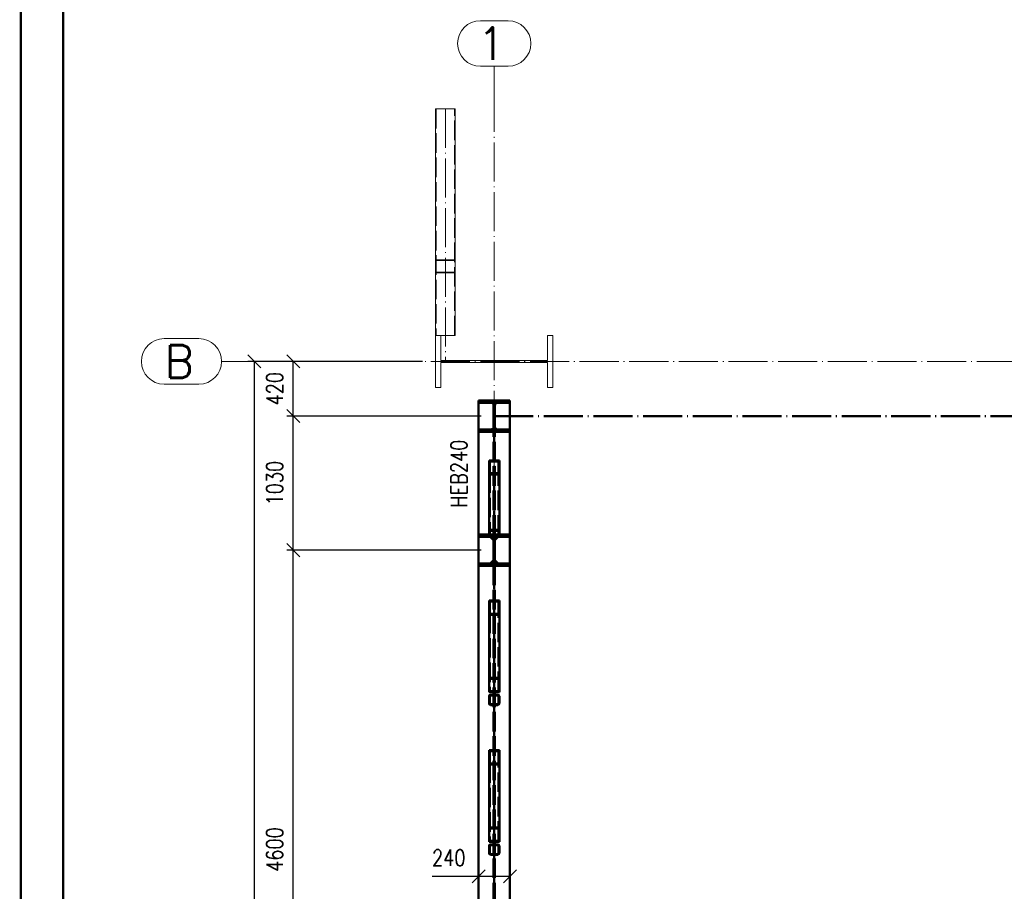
# Paper-space layout 'Layout1' of a CAD drawing. Extents: x -2 to 1033, y -36 to 596.
# Tile 10 of 60: x 0 to 151, y 250 to 384. Entities that reach past the tile are written whole.
import ezdxf
from ezdxf.enums import TextEntityAlignment as Align

# ---------------------------------------------------------------- set-up
doc = ezdxf.new("R2010")
doc.units = 0
for name, pattern in [('ACAD_ISO02W100', [15, 12, -3]), ('ACAD_ISO04W100', [30.5, 24, -3, 0.5, -3]), ('HP_01_CER_B', [8, 5, -1, 1, -1])]:
    doc.linetypes.add(name, pattern=pattern)
doc.layers.get('0').update_dxf_attribs({"linetype": 'CONTINUOUS'})
doc.layers.get('DEFPOINTS').update_dxf_attribs({"color": 132, "linetype": 'CONTINUOUS'})
doc.layers.add('RAMECEK_HP', color=251, linetype='CONTINUOUS')
for name, color, linetype, lineweight in [('SS_1.ET-HALA_TaO-KCE_LEMOVANI', 9, 'CONTINUOUS', 13), ('SS_1.ET-HALA_TaO-RASTR', 7, 'HP_01_CER_B', 13), ('SS_1.ET-HALA_TaO-SLOUP', 9, 'CONTINUOUS', 13), ('SS_2.ET-HALA_TaO-VESTAVBA_A1÷B2-VAZBA', 200, 'CONTINUOUS', 50), ('SS_KOTY', 3, 'CONTINUOUS', 25), ('SS_POPIS_PROFILU', 13, 'CONTINUOUS', 25), ('SS_SRAFY', 8, 'CONTINUOUS', 18)]:
    doc.layers.add(name, color=color, linetype=linetype, lineweight=lineweight)
doc.styles.add('ROMANS', font='romans.shx', dxfattribs={"width": 0.8})
doc.styles.add('romans.shx', font='romans.shx', dxfattribs={"height": 5})
doc.linetypes.add('ZIGZAG', pattern='A,0.00254,-5.08,[131,ltypeshp.shx,S=5.08,R=0,X=-5.08,Y=0],-10.16,[131,ltypeshp.shx,S=5.08,R=180,X=5.08,Y=0],-5.08', length=20.32254)
doc.dimstyles.new('A-1_(2.5)_50AS', dxfattribs={"dimtxt": 2.5, "dimasz": 2, "dimexe": 1, "dimexo": 2, "dimgap": 0, "dimtad": 0, "dimdec": 1, "dimlfac": 50, "dimrnd": 1, "dimtxsty": 'ROMANS', "dimblk1": 'OBLIQUE', "dimblk2": 'OBLIQUE', "dimsah": 1, "dimcen": 2, "dimclrd": 256, "dimclre": 256, "dimclrt": 256, "dimadec": 1, "dimazin": 2, "dimtfac": 0.714286, "dimtdec": 1, "dimtmove": 0, "dimatfit": 3, "dimldrblk": 'OPEN', "dimfxl": 1, "dimtvp": 1.142857, "dimtfill": 1, "dimtolj": 1, "dimlwd": -1, "dimlwe": -1, "dimarcsym": 0})
pattern_1 = [(45, (-20.88442, -83.62095), (-0.044901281, 0.044901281), [])]

# ---------------------------------------------------------------- blocks, each defined once
blk = doc.blocks.new('*U6')
at = {"layer": 'RAMECEK_HP', "lineweight": 35, "const_width": 0.35}
for points in [[(0, 594), (0, 0), (841, 0), (841, 594)], [(6.5, 587.5), (6.5, 6.5), (834.5, 6.5), (834.5, 587.5)]]:
    blk.add_lwpolyline(points, close=True, dxfattribs=at)
at = {"layer": 'DEFPOINTS', "style": 'ROMANS', "width": 0.8}
blk.add_attdef('TISK', text='', height=10, dxfattribs=at).set_placement((841, -33), align=Align.RIGHT)
blk = doc.blocks.new('_Oblique')
at = {"color": 0, "linetype": 'ByBlock', "lineweight": -2}
blk.add_line((-0.5, -0.5), (0.5, 0.5), dxfattribs=at)
blk = doc.blocks.new('*D92')
at = {"layer": 'DEFPOINTS', "color": 0, "transparency": 16777216}
for p in [(41.85, 302.38), (72.72, 302.38, -4863.2), (72.72, 210.38, -4863.2)]:
    blk.add_point(p, dxfattribs=at)
at = {"layer": 'SS_KOTY', "transparency": 16777216}
for p, q in [((70.72, 302.38), (40.85, 302.38)), ((41.85, 210.38), (41.85, 302.38)), ((70.72, 210.38), (40.85, 210.38))]:
    blk.add_line(p, q, dxfattribs=at)
at = {"layer": 'SS_KOTY', "transparency": 16777216, "xscale": 2, "yscale": 2, "zscale": 2}
for p, rotation in [((41.85, 302.38), 90), ((41.85, 210.38), 270)]:
    blk.add_blockref('_Oblique', p, dxfattribs=dict(at, rotation=rotation))
at = {"layer": 'SS_KOTY', "transparency": 16777216, "insert": (38.99, 256.38), "char_height": 2.5, "attachment_point": 5, "rotation": 90, "style": 'ROMANS', "bg_fill": 3, "box_fill_scale": 1.1, "bg_fill_color": 256, "bg_fill_true_color": 13158600, "bg_fill_transparency": 0}
blk.add_mtext('\\A1;4600', dxfattribs=at)
blk = doc.blocks.new('_OPEN')
at = {"color": 0, "linetype": 'ByBlock'}
for p, q in [((-1, 0.167), (0, 0)), ((0, 0), (-1, -0.167)), ((0, 0), (-1, 0))]:
    blk.add_line(p, q, dxfattribs=at)
blk = doc.blocks.new('*D93')
at = {"layer": 'DEFPOINTS', "color": 0, "transparency": 16777216}
for p in [(41.85, 322.98), (72.72, 322.98, -4863.2), (72.72, 302.38, -4863.2)]:
    blk.add_point(p, dxfattribs=at)
at = {"layer": 'SS_KOTY', "transparency": 16777216}
for p, q in [((70.72, 322.98), (40.85, 322.98)), ((41.85, 302.38), (41.85, 322.98)), ((70.72, 302.38), (40.85, 302.38))]:
    blk.add_line(p, q, dxfattribs=at)
at = {"layer": 'SS_KOTY', "transparency": 16777216, "xscale": 2, "yscale": 2, "zscale": 2}
for p, rotation in [((41.85, 322.98), 90), ((41.85, 302.38), 270)]:
    blk.add_blockref('_Oblique', p, dxfattribs=dict(at, rotation=rotation))
at = {"layer": 'SS_KOTY', "transparency": 16777216, "insert": (38.99, 312.68), "char_height": 2.5, "attachment_point": 5, "rotation": 90, "style": 'ROMANS', "bg_fill": 3, "box_fill_scale": 1.1, "bg_fill_color": 256, "bg_fill_true_color": 13158600, "bg_fill_transparency": 0}
blk.add_mtext('\\A1;1030', dxfattribs=at)
blk = doc.blocks.new('*D96')
at = {"layer": 'DEFPOINTS', "color": 0, "transparency": 16777216}
for p in [(41.85, 331.38), (63.72, 331.38, -4850.8), (72.72, 322.98, -4863.2)]:
    blk.add_point(p, dxfattribs=at)
at = {"layer": 'SS_KOTY', "transparency": 16777216}
for p, q in [((61.72, 331.38), (40.85, 331.38)), ((41.85, 322.98), (41.85, 331.38)), ((70.72, 322.98), (40.85, 322.98))]:
    blk.add_line(p, q, dxfattribs=at)
at = {"layer": 'SS_KOTY', "transparency": 16777216, "xscale": 2, "yscale": 2, "zscale": 2}
for p, rotation in [((41.85, 331.38), 90), ((41.85, 322.98), 270)]:
    blk.add_blockref('_Oblique', p, dxfattribs=dict(at, rotation=rotation))
at = {"layer": 'SS_KOTY', "transparency": 16777216, "insert": (38.99, 327.18), "char_height": 2.5, "attachment_point": 5, "rotation": 90, "style": 'ROMANS', "bg_fill": 3, "box_fill_scale": 1.1, "bg_fill_color": 256, "bg_fill_true_color": 13158600, "bg_fill_transparency": 0}
blk.add_mtext('\\A1;420', dxfattribs=at)
blk = doc.blocks.new('*D97')
at = {"layer": 'DEFPOINTS', "color": 0, "transparency": 16777216}
for p in [(63.72, 331.38, -4850.8), (35.85, 71.38), (63.72, 71.38, -4850.8)]:
    blk.add_point(p, dxfattribs=at)
at = {"layer": 'SS_KOTY', "transparency": 16777216}
for p, q in [((61.72, 331.38), (34.85, 331.38)), ((35.85, 331.38), (35.85, 71.38)), ((61.72, 71.38), (34.85, 71.38))]:
    blk.add_line(p, q, dxfattribs=at)
at = {"layer": 'SS_KOTY', "transparency": 16777216, "xscale": 2, "yscale": 2, "zscale": 2}
for p, rotation in [((35.85, 331.38), 90), ((35.85, 71.38), 270)]:
    blk.add_blockref('_Oblique', p, dxfattribs=dict(at, rotation=rotation))
at = {"layer": 'SS_KOTY', "transparency": 16777216, "insert": (32.99, 201.38), "char_height": 2.5, "attachment_point": 5, "rotation": 90, "style": 'ROMANS', "bg_fill": 3, "box_fill_scale": 1.1, "bg_fill_color": 256, "bg_fill_true_color": 13158600, "bg_fill_transparency": 0}
blk.add_mtext('\\A1;13000', dxfattribs=at)
blk = doc.blocks.new('*D98')
at = {"layer": 'DEFPOINTS', "color": 0, "transparency": 16777216}
for p in [(70.32, 256.28), (75.12, 256.28, -4863.2), (70.32, 252.26)]:
    blk.add_point(p, dxfattribs=at)
at = {"layer": 'SS_KOTY', "transparency": 16777216}
for p, q in [((70.32, 254.28), (70.32, 251.26)), ((75.12, 254.28), (75.12, 251.26)), ((70.32, 252.26), (63.17, 252.26)), ((75.12, 252.26), (70.32, 252.26))]:
    blk.add_line(p, q, dxfattribs=at)
at = {"layer": 'SS_KOTY', "transparency": 16777216, "xscale": 2, "yscale": 2, "zscale": 2, "rotation": 180}
blk.add_blockref('_Oblique', (70.32, 252.26), dxfattribs=at)
at = {"layer": 'SS_KOTY', "transparency": 16777216, "xscale": 2, "yscale": 2, "zscale": 2}
blk.add_blockref('_Oblique', (75.12, 252.26), dxfattribs=at)
at = {"layer": 'SS_KOTY', "transparency": 16777216, "insert": (65.74, 255.12), "char_height": 2.5, "attachment_point": 5, "style": 'ROMANS', "bg_fill": 3, "box_fill_scale": 1.1, "bg_fill_color": 256, "bg_fill_true_color": 13158600, "bg_fill_transparency": 0}
blk.add_mtext('\\A1;240', dxfattribs=at)

psp = doc.layouts.get("Layout1")

# ---------------------------------------------------------------- linework, layer by layer
at = {"layer": 'SS_1.ET-HALA_TaO-KCE_LEMOVANI', "color": 9, "linetype": 'ZIGZAG', "ltscale": 0.25}
psp.add_line((66.7156, 370.1864), (63.7156, 370.1864), dxfattribs=at)
at = {"layer": 'SS_1.ET-HALA_TaO-KCE_LEMOVANI', "color": 5, "linetype": 'Continuous', "ltscale": 0.25}
for p, q in [((63.7156, 370.1864), (63.7156, 335.3791)), ((66.7156, 335.3791), (66.7156, 370.1864)), ((64.5156, 335.3791), (66.7156, 335.3791))]:
    psp.add_line(p, q, dxfattribs=at)
at = {"layer": 'SS_1.ET-HALA_TaO-KCE_LEMOVANI', "color": 9, "linetype": 'ACAD_ISO02W100', "ltscale": 0.25}
for p, q in [((63.8156, 370.1864), (63.8156, 335.3791)), ((66.6156, 335.3791), (66.6156, 370.1864)), ((66.5156, 346.9791), (63.9156, 346.9791)), ((63.9156, 346.8791), (66.5156, 346.8791)), ((66.5156, 345.0791), (63.9156, 345.0791)), ((63.9156, 344.9791), (66.5156, 344.9791))]:
    psp.add_line(p, q, dxfattribs=at)
for centre, start, end in [((63.9156, 346.7791), 90, 180), ((66.5156, 346.7791), 0, 90), ((63.9156, 345.1791), 180, 270), ((66.5156, 345.1791), 270, 0)]:
    psp.add_arc(centre, 0.2, start, end, dxfattribs=at)
at = {"layer": 'SS_1.ET-HALA_TaO-KCE_LEMOVANI', "color": 9, "linetype": 'ACAD_ISO02W100', "ltscale": 0.25, "extrusion": (1.09139e-12, -4.5207e-13, -1)}
psp.add_arc((-63.9156, 346.7791), 0.1, 0, 90, dxfattribs=at)
at = {"layer": 'SS_1.ET-HALA_TaO-KCE_LEMOVANI', "color": 9, "linetype": 'ACAD_ISO02W100', "ltscale": 0.25, "extrusion": (-4.5207e-13, -1.09139e-12, -1)}
psp.add_arc((-66.5156, 346.7791), 0.1, 90, 180, dxfattribs=at)
at = {"layer": 'SS_1.ET-HALA_TaO-KCE_LEMOVANI', "color": 9, "linetype": 'ACAD_ISO02W100', "ltscale": 0.25, "extrusion": (5.45697e-13, 2.26035e-13, -1)}
psp.add_arc((-63.9156, 345.1791), 0.1, 270, 0, dxfattribs=at)
at = {"layer": 'SS_1.ET-HALA_TaO-KCE_LEMOVANI', "color": 9, "linetype": 'ACAD_ISO02W100', "ltscale": 0.25, "extrusion": (-2.26035e-13, 5.45697e-13, -1)}
psp.add_arc((-66.5156, 345.1791), 0.1, 180, 270, dxfattribs=at)
at = {"layer": 'SS_1.ET-HALA_TaO-RASTR', "linetype": 'Continuous', "ltscale": 0.25}
for p, q in [((74.8465, 383.7266), (70.5846, 383.7266)), ((70.5846, 376.7266), (74.8465, 376.7266)), ((27.3455, 334.8791), (22.0121, 334.8791)), ((22.0121, 327.8791), (27.3455, 327.8791))]:
    psp.add_line(p, q, dxfattribs=at)
at = {"layer": 'SS_1.ET-HALA_TaO-RASTR', "linetype": 'ACAD_ISO04W100', "ltscale": 0.25}
for p, q in [((72.7156, 371.7266), (72.7156, 376.7266)), ((72.7156, 375.1864), (72.7156, 371.7266))]:
    psp.add_line(p, q, dxfattribs=at)
at = {"layer": 'SS_1.ET-HALA_TaO-RASTR', "linetype": 'Continuous', "ltscale": 0.25}
for centre, start, end in [((70.5846, 380.2266), 90, 270), ((74.8465, 380.2266), 270, 90), ((22.0121, 331.3791), 90, 270)]:
    psp.add_arc(centre, 3.5, start, end, dxfattribs=at)
at = {"layer": 'SS_1.ET-HALA_TaO-SLOUP', "color": 5, "linetype": 'Continuous', "ltscale": 0.25}
for p, q in [((63.7156, 335.3791), (64.5156, 335.3791)), ((80.9156, 335.3791), (81.7156, 335.3791)), ((80.9156, 335.3791), (80.9156, 331.5291)), ((81.7156, 327.3791), (81.7156, 335.3791)), ((80.9156, 331.2291), (80.9156, 327.3791)), ((80.9156, 327.3791), (81.7156, 327.3791))]:
    psp.add_line(p, q, dxfattribs=at)
at = {"layer": 'SS_2.ET-HALA_TaO-VESTAVBA_A1÷B2-VAZBA', "color": 1, "linetype": 'Continuous', "ltscale": 0.25}
for p, q in [((75.1156, 325.0391), (75.1156, 325.3791)), ((75.1156, 320.9191), (75.1156, 325.0391)), ((75.1156, 320.5791), (75.1156, 320.9191)), ((75.1156, 304.7791), (75.1156, 320.5791)), ((73.5156, 314.0281), (73.5156, 316.1367)), ((73.5156, 304.7791), (73.5156, 314.0281)), ((75.1156, 304.4391), (75.1156, 304.7791)), ((75.1156, 300.3391), (75.1156, 304.4191)), ((75.1156, 299.9791), (75.1156, 300.3191)), ((73.5156, 292.4543), (73.5156, 294.6704)), ((73.5156, 280.571), (73.5156, 292.4543)), ((73.5156, 278.8191), (73.5156, 279.9391)), ((73.5156, 269.4543), (73.5156, 271.6704)), ((73.5156, 257.571), (73.5156, 269.4543))]:
    psp.add_line(p, q, dxfattribs=at)

# ---------------------------------------------------------------- block references
at = {"layer": 'RAMECEK_HP'}
psp.add_blockref('*U6', (0, 0), dxfattribs=at)

# ---------------------------------------------------------------- texts
at = {"layer": 'SS_1.ET-HALA_TaO-RASTR', "color": 7, "style": 'romans.shx'}
for s, p in [('1', (70.1457, 377.7266)), ('B', (22.0693, 328.8791))]:
    psp.add_text(s, height=5, dxfattribs=at).set_placement(p)

# ---------------------------------------------------------------- next in the draw order: dimensions: what is measured, and where the dimension line sits
at = {"layer": 'SS_KOTY'}
dim = psp.add_linear_dim(base=(41.8455, 302.3791), p1=(72.7156, 210.3791, -4863.2), p2=(72.7156, 302.3791, -4863.2), angle=90, dimstyle='A-1_(2.5)_50AS', dxfattribs=at)
dim.commit()
dim.dimension.update_dxf_attribs({"geometry": '*D92', "text_midpoint": (38.9883, 256.3791)})

# ---------------------------------------------------------------- next in the draw order: hatches: boundary and pattern name
at = {"layer": 'SS_SRAFY'}
h = psp.add_hatch(dxfattribs=at)
h.set_pattern_fill('ANSI31', color=5, scale=0.02, style=0)
h.set_pattern_definition(pattern_1)
h.paths.add_polyline_path([(73.2756, 280.1791), (72.1556, 280.1791, 0.41421356), (71.9156, 279.9391), (71.9156, 278.8191, 0.41421356), (72.1556, 278.5791), (73.2756, 278.5791, 0.41421356), (73.5156, 278.8191), (73.5156, 279.9391, 0.41421356)], flags=0)
h.paths.add_polyline_path([(73.3956, 279.9391), (73.3956, 278.8191, -0.41421356), (73.2756, 278.6991), (72.1556, 278.6991, -0.41421356), (72.0356, 278.8191), (72.0356, 279.9391, -0.41421356), (72.1556, 280.0591), (73.2756, 280.0591, -0.41421356)], flags=0)

# ---------------------------------------------------------------- next in the draw order: linework, layer by layer
at = {"layer": 'SS_2.ET-HALA_TaO-VESTAVBA_A1÷B2-VAZBA', "color": 1, "linetype": 'Continuous', "ltscale": 0.25}
for p, q in [((70.3156, 300.3391), (72.1156, 300.3391)), ((72.1956, 300.3191), (70.3156, 300.3191)), ((70.3156, 300.3191), (70.3156, 299.9791)), ((75.1156, 299.9791), (70.3156, 299.9791)), ((75.1156, 300.3191), (73.2356, 300.3191)), ((73.3156, 300.3391), (75.1156, 300.3391)), ((73.5156, 294.6704), (71.9156, 294.6704)), ((71.9156, 294.6704), (71.9156, 292.4543)), ((73.3956, 294.5042), (72.0356, 294.5042)), ((72.0356, 294.5042), (72.0356, 292.6205)), ((73.3956, 292.6205), (73.3956, 294.5042)), ((73.5156, 292.4543), (71.9156, 292.4543)), ((71.9156, 292.4543), (71.9156, 280.571)), ((73.3956, 292.6205), (72.0356, 292.6205)), ((71.9156, 280.571), (73.5156, 280.571)), ((71.9156, 279.9391), (71.9156, 278.8191)), ((72.0356, 279.9391), (72.0356, 278.8191)), ((73.2756, 280.1791), (72.1556, 280.1791)), ((72.1556, 280.0591), (73.2756, 280.0591)), ((73.3956, 278.8191), (73.3956, 279.9391)), ((73.2756, 278.6991), (72.1556, 278.6991)), ((72.1556, 278.5791), (73.2756, 278.5791)), ((73.5156, 271.6704), (71.9156, 271.6704)), ((71.9156, 271.6704), (71.9156, 269.4543)), ((73.3956, 271.5042), (72.0356, 271.5042)), ((72.0356, 271.5042), (72.0356, 269.6205)), ((73.3956, 269.6205), (73.3956, 271.5042)), ((73.5156, 269.4543), (71.9156, 269.4543)), ((71.9156, 269.4543), (71.9156, 257.571)), ((73.3956, 269.6205), (72.0356, 269.6205)), ((71.9156, 257.571), (73.5156, 257.571))]:
    psp.add_line(p, q, dxfattribs=at)
at = {"layer": 'SS_2.ET-HALA_TaO-VESTAVBA_A1÷B2-VAZBA', "color": 7, "linetype": 'ACAD_ISO04W100', "ltscale": 0.25}
psp.add_line((72.7156, 279.3791), (72.7156, 293.5624), dxfattribs=at)
at = {"layer": 'SS_2.ET-HALA_TaO-VESTAVBA_A1÷B2-VAZBA', "color": 3, "linetype": 'ACAD_ISO02W100', "ltscale": 0.25}
for p, q in [((72.0356, 292.6205), (72.0356, 280.7372)), ((73.3956, 280.7372), (73.3956, 292.6205)), ((71.9156, 282.7871), (73.5156, 282.7871)), ((72.0356, 282.6209), (73.3956, 282.6209)), ((72.0356, 280.7372), (73.3956, 280.7372)), ((72.0356, 269.6205), (72.0356, 257.7372)), ((73.3956, 257.7372), (73.3956, 269.6205)), ((71.9156, 259.7871), (73.5156, 259.7871)), ((72.0356, 259.6209), (73.3956, 259.6209)), ((72.0356, 257.7372), (73.3956, 257.7372))]:
    psp.add_line(p, q, dxfattribs=at)
at = {"layer": 'SS_2.ET-HALA_TaO-VESTAVBA_A1÷B2-VAZBA', "color": 1, "linetype": 'Continuous', "ltscale": 0.25}
for centre, start, end in [((72.1556, 279.9391), 90, 180), ((73.2756, 279.9391), 0, 90), ((72.1556, 278.8191), 180, 270), ((73.2756, 278.8191), 270, 0)]:
    psp.add_arc(centre, 0.24, start, end, dxfattribs=at)
at = {"layer": 'SS_2.ET-HALA_TaO-VESTAVBA_A1÷B2-VAZBA', "color": 1, "linetype": 'Continuous', "ltscale": 0.25, "extrusion": (0, 0, -1)}
for centre, start, end in [((-72.1556, 279.9391), 0, 90), ((-73.2756, 279.9391), 90, 180)]:
    psp.add_arc(centre, 0.12, start, end, dxfattribs=at)
at = {"layer": 'SS_2.ET-HALA_TaO-VESTAVBA_A1÷B2-VAZBA', "color": 1, "linetype": 'Continuous', "ltscale": 0.25, "extrusion": (3.03165e-13, 1.25575e-13, -1)}
psp.add_arc((-72.1556, 278.8191), 0.12, 270, 0, dxfattribs=at)
at = {"layer": 'SS_2.ET-HALA_TaO-VESTAVBA_A1÷B2-VAZBA', "color": 1, "linetype": 'Continuous', "ltscale": 0.25, "extrusion": (-1.25575e-13, 3.03165e-13, -1)}
psp.add_arc((-73.2756, 278.8191), 0.12, 180, 270, dxfattribs=at)

# ---------------------------------------------------------------- next in the draw order: dimensions: what is measured, and where the dimension line sits
at = {"layer": 'SS_KOTY'}
dim = psp.add_linear_dim(base=(41.8455, 322.9791), p1=(72.7156, 302.3791, -4863.2), p2=(72.7156, 322.9791, -4863.2), angle=90, dimstyle='A-1_(2.5)_50AS', dxfattribs=at)
dim.commit()
dim.dimension.update_dxf_attribs({"geometry": '*D93', "text_midpoint": (38.9883, 312.6791)})

# ---------------------------------------------------------------- next in the draw order: hatches: boundary and pattern name
at = {"layer": 'SS_SRAFY'}
h = psp.add_hatch(dxfattribs=at)
h.set_pattern_fill('ANSI31', color=5, scale=0.02, style=0)
h.set_pattern_definition(pattern_1)
h.paths.add_polyline_path([(70.3156, 300.3191), (70.3156, 299.9791), (75.1156, 299.9791), (75.1156, 300.3191), (73.2356, 300.3191, -0.41421356), (72.8156, 300.7391), (72.8156, 304.0191, -0.41421356), (73.2356, 304.4391), (75.1156, 304.4391), (75.1156, 304.7791), (70.3156, 304.7791), (70.3156, 304.4391), (72.1956, 304.4391, -0.41421356), (72.6156, 304.0191), (72.6156, 300.7391, -0.41421356), (72.1956, 300.3191)], flags=0)

# ---------------------------------------------------------------- next in the draw order: linework, layer by layer
at = {"layer": 'SS_2.ET-HALA_TaO-VESTAVBA_A1÷B2-VAZBA', "color": 1, "linetype": 'Continuous', "ltscale": 0.25}
for p, q in [((72.1956, 320.9191), (70.3156, 320.9191)), ((70.3156, 320.9191), (70.3156, 320.5791)), ((75.1156, 320.9191), (73.2356, 320.9191)), ((70.3156, 320.5791), (70.3156, 304.7791)), ((75.1156, 320.5791), (70.3156, 320.5791)), ((73.5156, 316.1367), (71.9156, 316.1367)), ((71.9156, 316.1367), (71.9156, 314.0281)), ((73.3956, 315.9785), (72.0356, 315.9785)), ((72.0356, 315.9785), (72.0356, 314.1862)), ((73.3956, 314.1862), (73.3956, 315.9785)), ((73.5156, 314.0281), (71.9156, 314.0281)), ((71.9156, 314.0281), (71.9156, 304.7791)), ((73.3956, 314.1862), (72.0356, 314.1862)), ((75.1156, 304.7791), (70.3156, 304.7791)), ((70.3156, 304.7791), (70.3156, 304.4391)), ((70.3156, 304.4391), (72.1956, 304.4391)), ((72.1156, 304.4191), (70.3156, 304.4191)), ((70.3156, 304.4191), (70.3156, 300.3391)), ((72.6156, 303.9191), (72.1156, 304.4191)), ((72.6156, 300.7391), (72.6156, 304.0191)), ((73.3156, 304.4191), (72.8156, 303.9191)), ((72.8156, 300.7391), (72.8156, 304.0191)), ((73.2356, 304.4391), (75.1156, 304.4391)), ((75.1156, 304.4191), (73.3156, 304.4191)), ((72.1156, 300.3391), (72.6156, 300.8391)), ((72.8156, 300.8391), (73.3156, 300.3391))]:
    psp.add_line(p, q, dxfattribs=at)
at = {"layer": 'SS_2.ET-HALA_TaO-VESTAVBA_A1÷B2-VAZBA', "color": 7, "linetype": 'ACAD_ISO04W100', "ltscale": 0.25}
psp.add_line((72.7156, 302.3791), (72.7156, 315.0824), dxfattribs=at)
at = {"layer": 'SS_2.ET-HALA_TaO-VESTAVBA_A1÷B2-VAZBA', "color": 3, "linetype": 'ACAD_ISO02W100', "ltscale": 0.25}
for p, q in [((72.0356, 314.1862), (72.0356, 304.7791)), ((73.3956, 304.7791), (73.3956, 314.1862)), ((71.9156, 305.4934), (73.5156, 305.4934)), ((72.0356, 305.3352), (73.3956, 305.3352))]:
    psp.add_line(p, q, dxfattribs=at)
at = {"layer": 'SS_2.ET-HALA_TaO-VESTAVBA_A1÷B2-VAZBA', "color": 1, "linetype": 'Continuous', "ltscale": 0.25, "extrusion": (-1.79393e-14, -4.33093e-14, -1)}
psp.add_arc((-72.1956, 304.0191), 0.42, 90, 180, dxfattribs=at)
at = {"layer": 'SS_2.ET-HALA_TaO-VESTAVBA_A1÷B2-VAZBA', "color": 1, "linetype": 'Continuous', "ltscale": 0.25, "extrusion": (4.33093e-14, -1.79393e-14, -1)}
psp.add_arc((-73.2356, 304.0191), 0.42, 0, 90, dxfattribs=at)
at = {"layer": 'SS_2.ET-HALA_TaO-VESTAVBA_A1÷B2-VAZBA', "color": 1, "linetype": 'Continuous', "ltscale": 0.25, "extrusion": (-1.79393e-14, 4.33093e-14, -1)}
psp.add_arc((-72.1956, 300.7391), 0.42, 180, 270, dxfattribs=at)
at = {"layer": 'SS_2.ET-HALA_TaO-VESTAVBA_A1÷B2-VAZBA', "color": 1, "linetype": 'Continuous', "ltscale": 0.25, "extrusion": (4.33093e-14, 1.79393e-14, -1)}
psp.add_arc((-73.2356, 300.7391), 0.42, 270, 0, dxfattribs=at)

# ---------------------------------------------------------------- next in the draw order: texts
at = {"layer": 'SS_POPIS_PROFILU', "color": 13, "style": 'romans.shx', "width": 0.8}
psp.add_text('HEB240', height=2.5, rotation=90, dxfattribs=at).set_placement((68.538, 308.8974))

# ---------------------------------------------------------------- next in the draw order: dimensions: what is measured, and where the dimension line sits
at = {"layer": 'SS_KOTY'}
dim = psp.add_linear_dim(base=(41.8455, 331.3791), p1=(72.7156, 322.9791, -4863.2), p2=(63.7156, 331.3791, -4850.8), angle=90, dimstyle='A-1_(2.5)_50AS', dxfattribs=at)
dim.commit()
dim.dimension.update_dxf_attribs({"geometry": '*D96', "text_midpoint": (38.9883, 327.1791)})

# ---------------------------------------------------------------- next in the draw order: hatches: boundary and pattern name
at = {"layer": 'SS_SRAFY'}
h = psp.add_hatch(dxfattribs=at)
h.set_pattern_fill('ANSI31', color=5, scale=0.02, style=0)
h.set_pattern_definition(pattern_1)
h.paths.add_polyline_path([(75.1156, 320.9191), (73.2356, 320.9191, -0.41421356), (72.8156, 321.3391), (72.8156, 324.6191, -0.41421356), (73.2356, 325.0391), (75.1156, 325.0391), (75.1156, 325.3791), (70.3156, 325.3791), (70.3156, 325.0391), (72.1956, 325.0391, -0.41421356), (72.6156, 324.6191), (72.6156, 321.3391, -0.41421356), (72.1956, 320.9191), (70.3156, 320.9191), (70.3156, 320.5791), (75.1156, 320.5791)], flags=0)

# ---------------------------------------------------------------- next in the draw order: linework, layer by layer
at = {"layer": 'SS_1.ET-HALA_TaO-KCE_LEMOVANI', "color": 9, "linetype": 'ACAD_ISO04W100', "ltscale": 0.25}
psp.add_line((65.2156, 370.1864), (65.2156, 331.3791), dxfattribs=at)
at = {"layer": 'SS_1.ET-HALA_TaO-SLOUP', "color": 5, "linetype": 'Continuous', "ltscale": 0.25}
for p, q in [((64.5156, 331.5291), (64.5156, 335.3791)), ((80.9156, 331.5291), (64.5156, 331.5291)), ((64.5156, 331.2291), (80.9156, 331.2291)), ((64.5156, 327.3791), (64.5156, 331.2291))]:
    psp.add_line(p, q, dxfattribs=at)
at = {"layer": 'SS_2.ET-HALA_TaO-VESTAVBA_A1÷B2-VAZBA', "color": 1, "linetype": 'Continuous', "ltscale": 0.25}
for p, q in [((75.1156, 325.3791), (70.3156, 325.3791)), ((70.3156, 325.3791), (70.3156, 325.0391)), ((70.3156, 325.0391), (70.3156, 320.9191)), ((70.3156, 325.0391), (72.1956, 325.0391)), ((72.6156, 321.3391), (72.6156, 324.6191)), ((72.8156, 321.3391), (72.8156, 324.6191)), ((73.2356, 325.0391), (75.1156, 325.0391))]:
    psp.add_line(p, q, dxfattribs=at)
at = {"layer": 'SS_2.ET-HALA_TaO-VESTAVBA_A1÷B2-VAZBA', "color": 3, "linetype": 'ACAD_ISO02W100', "ltscale": 0.25}
for p, q in [((72.6156, 324.6191), (72.6156, 325.3791)), ((72.8156, 324.6191), (72.8156, 325.3791)), ((72.6156, 304.7791), (72.6156, 321.3391)), ((72.8156, 304.7791), (72.8156, 321.3391))]:
    psp.add_line(p, q, dxfattribs=at)
at = {"layer": 'SS_2.ET-HALA_TaO-VESTAVBA_A1÷B2-VAZBA', "color": 7, "linetype": 'ACAD_ISO04W100', "ltscale": 0.25}
for p, q in [((72.7156, 322.9791, -4863.2), (413.6156, 322.9791, -4863.2)), ((72.7156, 322.9791), (72.7156, 302.3791))]:
    psp.add_line(p, q, dxfattribs=at)
at = {"layer": 'SS_2.ET-HALA_TaO-VESTAVBA_A1÷B2-VAZBA', "color": 1, "linetype": 'Continuous', "ltscale": 0.25, "extrusion": (-1.79393e-14, -4.33093e-14, -1)}
psp.add_arc((-72.1956, 324.6191), 0.42, 90, 180, dxfattribs=at)
at = {"layer": 'SS_2.ET-HALA_TaO-VESTAVBA_A1÷B2-VAZBA', "color": 1, "linetype": 'Continuous', "ltscale": 0.25, "extrusion": (4.33093e-14, -1.79393e-14, -1)}
psp.add_arc((-73.2356, 324.6191), 0.42, 0, 90, dxfattribs=at)
at = {"layer": 'SS_2.ET-HALA_TaO-VESTAVBA_A1÷B2-VAZBA', "color": 1, "linetype": 'Continuous', "ltscale": 0.25, "extrusion": (-1.79393e-14, 4.33093e-14, -1)}
psp.add_arc((-72.1956, 321.3391), 0.42, 180, 270, dxfattribs=at)
at = {"layer": 'SS_2.ET-HALA_TaO-VESTAVBA_A1÷B2-VAZBA', "color": 1, "linetype": 'Continuous', "ltscale": 0.25, "extrusion": (4.33093e-14, 1.79393e-14, -1)}
psp.add_arc((-73.2356, 321.3391), 0.42, 270, 0, dxfattribs=at)

# ---------------------------------------------------------------- next in the draw order: dimensions: what is measured, and where the dimension line sits
at = {"layer": 'SS_KOTY'}
dim = psp.add_linear_dim(base=(35.8455, 71.3791), p1=(63.7156, 331.3791, -4850.8), p2=(63.7156, 71.3791, -4850.8), angle=90, dimstyle='A-1_(2.5)_50AS', dxfattribs=at)
dim.commit()
dim.dimension.update_dxf_attribs({"geometry": '*D97', "text_midpoint": (32.9883, 201.3791)})

# ---------------------------------------------------------------- next in the draw order: linework, layer by layer
at = {"layer": 'SS_1.ET-HALA_TaO-RASTR', "linetype": 'ACAD_ISO04W100', "ltscale": 0.25}
for p, q in [((35.8455, 331.3791), (30.8455, 331.3791)), ((47.7156, 331.3791), (35.8455, 331.3791)), ((47.7156, 331.3791), (584.4733, 331.3791))]:
    psp.add_line(p, q, dxfattribs=at)
at = {"layer": 'SS_1.ET-HALA_TaO-RASTR', "linetype": 'Continuous', "ltscale": 0.25}
psp.add_arc((27.3455, 331.3791), 3.5, 270, 90, dxfattribs=at)
at = {"layer": 'SS_1.ET-HALA_TaO-SLOUP', "color": 5, "linetype": 'Continuous', "ltscale": 0.25}
for p, q in [((63.7156, 335.3791), (63.7156, 327.3791)), ((63.7156, 327.3791), (64.5156, 327.3791))]:
    psp.add_line(p, q, dxfattribs=at)

# ---------------------------------------------------------------- next in the draw order: dimensions: what is measured, and where the dimension line sits
at = {"layer": 'SS_KOTY'}
dim = psp.add_linear_dim(base=(70.3156, 252.2646), p1=(75.1156, 256.279, -4863.2), p2=(70.3156, 256.279), dimstyle='A-1_(2.5)_50AS', dxfattribs=at)
dim.commit()
dim.dimension.update_dxf_attribs({"geometry": '*D98', "text_midpoint": (65.7442, 255.1217)})

# ---------------------------------------------------------------- next in the draw order: hatches: boundary and pattern name
at = {"layer": 'SS_SRAFY'}
h = psp.add_hatch(dxfattribs=at)
h.set_pattern_fill('ANSI31', color=5, scale=0.02, style=0)
h.set_pattern_definition(pattern_1)
h.paths.add_polyline_path([(72.1556, 257.1791, 0.41421356), (71.9156, 256.9391), (71.9156, 255.8191, 0.41421356), (72.1556, 255.5791), (73.2756, 255.5791, 0.41421356), (73.5156, 255.8191), (73.5156, 256.9391, 0.41421356), (73.2756, 257.1791)], flags=0)
h.paths.add_polyline_path([(72.1556, 257.0591), (73.2756, 257.0591, -0.41421356), (73.3956, 256.9391), (73.3956, 255.8191, -0.41421356), (73.2756, 255.6991), (72.1556, 255.6991, -0.41421356), (72.0356, 255.8191), (72.0356, 256.9391, -0.41421356)], flags=0)

# ---------------------------------------------------------------- next in the draw order: linework, layer by layer
at = {"layer": 'SS_1.ET-HALA_TaO-RASTR', "linetype": 'ACAD_ISO04W100', "ltscale": 0.25}
psp.add_line((72.7156, 46.3791), (72.7156, 375.1864), dxfattribs=at)
at = {"layer": 'SS_2.ET-HALA_TaO-VESTAVBA_A1÷B2-VAZBA', "color": 7, "linetype": 'ACAD_ISO04W100', "ltscale": 0.25}
for p, q in [((72.7156, 302.3791), (72.7156, 118.3791)), ((72.7156, 256.3791), (72.7156, 270.5624))]:
    psp.add_line(p, q, dxfattribs=at)
at = {"layer": 'SS_2.ET-HALA_TaO-VESTAVBA_A1÷B2-VAZBA', "color": 1, "linetype": 'Continuous', "ltscale": 0.25}
for p, q in [((70.3156, 299.979), (70.3156, 120.7791)), ((75.1156, 212.5791), (75.1156, 299.979)), ((73.2756, 257.1791), (72.1556, 257.1791)), ((71.9156, 256.9391), (71.9156, 255.8191)), ((72.0356, 256.9391), (72.0356, 255.8191)), ((72.1556, 257.0591), (73.2756, 257.0591)), ((73.2756, 255.6991), (72.1556, 255.6991)), ((73.3956, 255.8191), (73.3956, 256.9391)), ((73.5156, 255.8191), (73.5156, 256.9391)), ((72.1556, 255.5791), (73.2756, 255.5791))]:
    psp.add_line(p, q, dxfattribs=at)
at = {"layer": 'SS_2.ET-HALA_TaO-VESTAVBA_A1÷B2-VAZBA', "color": 3, "linetype": 'ACAD_ISO02W100', "ltscale": 0.25}
for p, q in [((72.6156, 120.7791), (72.6156, 299.979)), ((72.8156, 120.7791), (72.8156, 299.979))]:
    psp.add_line(p, q, dxfattribs=at)
at = {"layer": 'SS_2.ET-HALA_TaO-VESTAVBA_A1÷B2-VAZBA', "color": 1, "linetype": 'Continuous', "ltscale": 0.25}
for centre, start, end in [((72.1556, 256.9391), 90, 180), ((73.2756, 256.9391), 0, 90), ((72.1556, 255.8191), 180, 270), ((73.2756, 255.8191), 270, 0)]:
    psp.add_arc(centre, 0.24, start, end, dxfattribs=at)
at = {"layer": 'SS_2.ET-HALA_TaO-VESTAVBA_A1÷B2-VAZBA', "color": 1, "linetype": 'Continuous', "ltscale": 0.25, "extrusion": (0, 0, -1)}
for centre, start, end in [((-72.1556, 256.9391), 0, 90), ((-73.2756, 256.9391), 90, 180)]:
    psp.add_arc(centre, 0.12, start, end, dxfattribs=at)
at = {"layer": 'SS_2.ET-HALA_TaO-VESTAVBA_A1÷B2-VAZBA', "color": 1, "linetype": 'Continuous', "ltscale": 0.25, "extrusion": (-1.51582e-13, -6.27875e-14, -1)}
psp.add_arc((-72.1556, 255.8191), 0.12, 270, 0, dxfattribs=at)
at = {"layer": 'SS_2.ET-HALA_TaO-VESTAVBA_A1÷B2-VAZBA', "color": 1, "linetype": 'Continuous', "ltscale": 0.25, "extrusion": (6.27875e-14, -1.51582e-13, -1)}
psp.add_arc((-73.2756, 255.8191), 0.12, 180, 270, dxfattribs=at)

doc.saveas('drawing.dxf')
